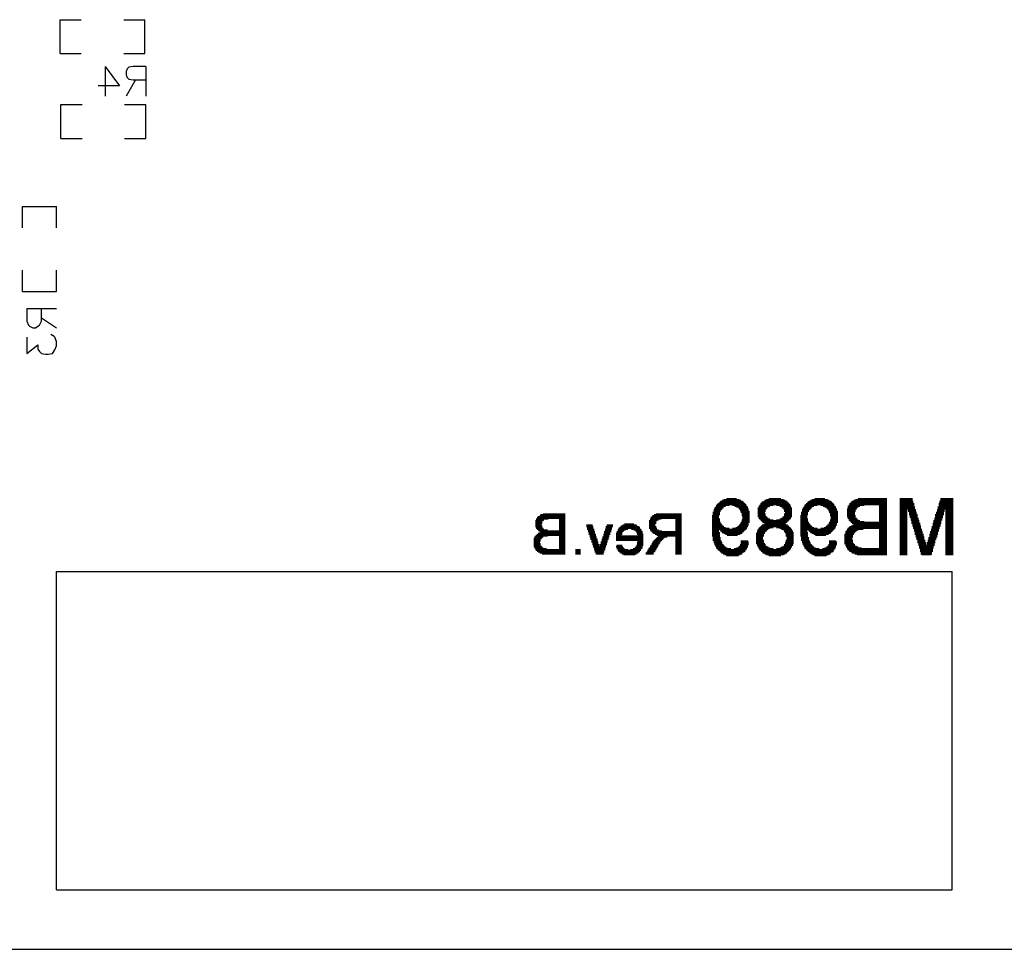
# Model space of a CAD drawing. Extents: x -0.19 to 4.02, y -2.05 to 0.15.
# Tile 2 of 4: x 1.7 to 2.86, y -2.05 to -0.95. Entities that reach past the tile are written whole.
import ezdxf

# ---------------------------------------------------------------- set-up
doc = ezdxf.new("R2010")
doc.units = 0
doc.layers.add('gbo', color=1, linetype='CONTINUOUS')
doc.layers.add('gm1', color=6, linetype='CONTINUOUS')

msp = doc.modelspace()

# ---------------------------------------------------------------- linework, layer by layer
at = {"layer": 'gbo', "color": 1}
for points in [[(1.749, -0.955), (1.774, -0.955)], [(1.749, -0.995), (1.749, -0.955)], [(1.824, -0.995), (1.849, -0.995), (1.849, -0.955)], [(1.824, -0.955), (1.849, -0.955)], [(1.749, -0.995), (1.774, -0.995)], [(1.802, -1.01), (1.819, -1.033), (1.794, -1.033)], [(1.802, -1.01), (1.802, -1.045)], [(1.85, -1.01), (1.835, -1.01), (1.83, -1.011), (1.828, -1.013), (1.827, -1.016), (1.827, -1.02), (1.828, -1.023), (1.83, -1.025), (1.835, -1.026), (1.85, -1.026)], [(1.85, -1.01), (1.85, -1.045)], [(1.838, -1.026), (1.827, -1.045)], [(1.75, -1.095), (1.75, -1.055), (1.775, -1.055)], [(1.825, -1.055), (1.85, -1.055)], [(1.85, -1.095), (1.85, -1.055)], [(1.75, -1.095), (1.775, -1.095)], [(1.825, -1.095), (1.85, -1.095)], [(1.705, -1.2), (1.705, -1.175), (1.745, -1.175)], [(1.745, -1.2), (1.745, -1.175)], [(1.705, -1.275), (1.705, -1.25)], [(1.745, -1.275), (1.745, -1.25)], [(1.705, -1.275), (1.745, -1.275)], [(1.71, -1.295), (1.745, -1.295)], [(1.71, -1.295), (1.71, -1.31), (1.712, -1.315), (1.713, -1.316), (1.717, -1.318), (1.72, -1.318), (1.723, -1.316), (1.725, -1.315), (1.727, -1.31), (1.727, -1.295)], [(1.727, -1.306), (1.745, -1.318)], [(1.71, -1.329), (1.71, -1.348), (1.723, -1.338), (1.723, -1.343), (1.725, -1.346), (1.727, -1.348), (1.732, -1.349), (1.735, -1.349), (1.74, -1.348), (1.743, -1.344), (1.745, -1.339), (1.745, -1.334), (1.743, -1.329), (1.742, -1.328), (1.738, -1.326)], [(2.534, -1.519), (2.546, -1.519)], [(2.584, -1.519), (2.598, -1.519)], [(2.638, -1.519), (2.65, -1.519)], [(2.689, -1.519), (2.723, -1.519)], [(2.738, -1.519), (2.753, -1.519)], [(2.786, -1.519), (2.801, -1.519)], [(2.52, -1.53), (2.53, -1.53)], [(2.521, -1.529), (2.531, -1.529)], [(2.522, -1.527), (2.537, -1.527)], [(2.522, -1.528), (2.533, -1.528)], [(2.523, -1.526), (2.557, -1.526)], [(2.524, -1.525), (2.556, -1.525)], [(2.525, -1.524), (2.555, -1.524)], [(2.526, -1.523), (2.554, -1.523)], [(2.527, -1.522), (2.553, -1.522)], [(2.529, -1.521), (2.551, -1.521)], [(2.531, -1.52), (2.549, -1.52)], [(2.541, -1.527), (2.557, -1.527)], [(2.544, -1.528), (2.558, -1.528)], [(2.546, -1.529), (2.559, -1.529)], [(2.548, -1.53), (2.559, -1.53)], [(2.571, -1.53), (2.582, -1.53)], [(2.572, -1.528), (2.585, -1.528)], [(2.572, -1.529), (2.583, -1.529)], [(2.573, -1.527), (2.589, -1.527)], [(2.574, -1.525), (2.608, -1.525)], [(2.574, -1.526), (2.609, -1.526)], [(2.575, -1.524), (2.607, -1.524)], [(2.576, -1.523), (2.606, -1.523)], [(2.578, -1.522), (2.605, -1.522)], [(2.579, -1.521), (2.603, -1.521)], [(2.581, -1.52), (2.601, -1.52)], [(2.593, -1.527), (2.609, -1.527)], [(2.597, -1.528), (2.61, -1.528)], [(2.599, -1.529), (2.61, -1.529)], [(2.6, -1.53), (2.611, -1.53)], [(2.624, -1.53), (2.634, -1.53)], [(2.625, -1.529), (2.635, -1.529)], [(2.626, -1.527), (2.641, -1.527)], [(2.626, -1.528), (2.637, -1.528)], [(2.627, -1.526), (2.661, -1.526)], [(2.628, -1.525), (2.66, -1.525)], [(2.629, -1.524), (2.659, -1.524)], [(2.63, -1.523), (2.658, -1.523)], [(2.631, -1.522), (2.657, -1.522)], [(2.633, -1.521), (2.655, -1.521)], [(2.635, -1.52), (2.653, -1.52)], [(2.645, -1.527), (2.661, -1.527)], [(2.648, -1.528), (2.662, -1.528)], [(2.65, -1.529), (2.663, -1.529)], [(2.652, -1.53), (2.663, -1.53)], [(2.677, -1.528), (2.691, -1.528)], [(2.677, -1.529), (2.689, -1.529)], [(2.677, -1.53), (2.688, -1.53)], [(2.678, -1.527), (2.696, -1.527)], [(2.679, -1.525), (2.723, -1.525)], [(2.679, -1.526), (2.723, -1.526)], [(2.68, -1.524), (2.723, -1.524)], [(2.681, -1.523), (2.723, -1.523)], [(2.682, -1.522), (2.723, -1.522)], [(2.684, -1.521), (2.723, -1.521)], [(2.686, -1.52), (2.723, -1.52)], [(2.714, -1.527), (2.723, -1.527)], [(2.714, -1.528), (2.723, -1.528)], [(2.714, -1.529), (2.723, -1.529)], [(2.714, -1.53), (2.723, -1.53)], [(2.738, -1.52), (2.753, -1.52)], [(2.738, -1.521), (2.753, -1.521)], [(2.738, -1.522), (2.754, -1.522)], [(2.738, -1.523), (2.754, -1.523)], [(2.738, -1.524), (2.754, -1.524)], [(2.738, -1.525), (2.755, -1.525)], [(2.738, -1.526), (2.755, -1.526)], [(2.738, -1.527), (2.755, -1.527)], [(2.738, -1.528), (2.755, -1.528)], [(2.738, -1.529), (2.756, -1.529)], [(2.738, -1.53), (2.756, -1.53)], [(2.783, -1.529), (2.801, -1.529)], [(2.783, -1.53), (2.801, -1.53)], [(2.784, -1.525), (2.801, -1.525)], [(2.784, -1.526), (2.801, -1.526)], [(2.784, -1.527), (2.801, -1.527)], [(2.784, -1.528), (2.801, -1.528)], [(2.785, -1.522), (2.801, -1.522)], [(2.785, -1.523), (2.801, -1.523)], [(2.785, -1.524), (2.801, -1.524)], [(2.786, -1.52), (2.801, -1.52)], [(2.786, -1.521), (2.801, -1.521)], [(2.311, -1.541), (2.344, -1.541)], [(2.311, -1.542), (2.344, -1.542)], [(2.312, -1.54), (2.344, -1.54)], [(2.314, -1.539), (2.344, -1.539)], [(2.315, -1.538), (2.344, -1.538)], [(2.318, -1.537), (2.344, -1.537)], [(2.445, -1.541), (2.481, -1.541)], [(2.445, -1.542), (2.481, -1.542)], [(2.446, -1.54), (2.481, -1.54)], [(2.447, -1.539), (2.481, -1.539)], [(2.449, -1.538), (2.481, -1.538)], [(2.451, -1.537), (2.481, -1.537)], [(2.517, -1.539), (2.525, -1.539)], [(2.517, -1.54), (2.525, -1.54)], [(2.517, -1.541), (2.525, -1.541)], [(2.517, -1.542), (2.525, -1.542)], [(2.518, -1.535), (2.526, -1.535)], [(2.518, -1.536), (2.526, -1.536)], [(2.518, -1.537), (2.526, -1.537)], [(2.518, -1.538), (2.526, -1.538)], [(2.519, -1.532), (2.528, -1.532)], [(2.519, -1.533), (2.527, -1.533)], [(2.519, -1.534), (2.527, -1.534)], [(2.52, -1.531), (2.529, -1.531)], [(2.549, -1.531), (2.56, -1.531)], [(2.55, -1.532), (2.56, -1.532)], [(2.55, -1.533), (2.56, -1.533)], [(2.551, -1.534), (2.561, -1.534)], [(2.551, -1.535), (2.561, -1.535)], [(2.552, -1.536), (2.561, -1.536)], [(2.552, -1.537), (2.561, -1.537)], [(2.552, -1.538), (2.561, -1.538)], [(2.552, -1.539), (2.561, -1.539)], [(2.553, -1.54), (2.561, -1.54)], [(2.553, -1.541), (2.561, -1.541)], [(2.553, -1.542), (2.561, -1.542)], [(2.571, -1.531), (2.581, -1.531)], [(2.571, -1.532), (2.58, -1.532)], [(2.571, -1.533), (2.58, -1.533)], [(2.571, -1.534), (2.58, -1.534)], [(2.571, -1.535), (2.579, -1.535)], [(2.571, -1.536), (2.579, -1.536)], [(2.571, -1.537), (2.58, -1.537)], [(2.571, -1.538), (2.58, -1.538)], [(2.571, -1.539), (2.58, -1.539)], [(2.571, -1.54), (2.581, -1.54)], [(2.572, -1.541), (2.582, -1.541)], [(2.572, -1.542), (2.583, -1.542)], [(2.599, -1.542), (2.61, -1.542)], [(2.6, -1.541), (2.61, -1.541)], [(2.601, -1.531), (2.611, -1.531)], [(2.601, -1.54), (2.611, -1.54)], [(2.602, -1.532), (2.611, -1.532)], [(2.602, -1.533), (2.611, -1.533)], [(2.602, -1.534), (2.611, -1.534)], [(2.602, -1.537), (2.611, -1.537)], [(2.602, -1.538), (2.611, -1.538)], [(2.602, -1.539), (2.611, -1.539)], [(2.603, -1.535), (2.611, -1.535)], [(2.603, -1.536), (2.611, -1.536)], [(2.621, -1.539), (2.629, -1.539)], [(2.621, -1.54), (2.629, -1.54)], [(2.621, -1.541), (2.629, -1.541)], [(2.621, -1.542), (2.629, -1.542)], [(2.622, -1.535), (2.63, -1.535)], [(2.622, -1.536), (2.63, -1.536)], [(2.622, -1.537), (2.63, -1.537)], [(2.622, -1.538), (2.63, -1.538)], [(2.623, -1.532), (2.632, -1.532)], [(2.623, -1.533), (2.631, -1.533)], [(2.623, -1.534), (2.631, -1.534)], [(2.624, -1.531), (2.633, -1.531)], [(2.653, -1.531), (2.664, -1.531)], [(2.654, -1.532), (2.664, -1.532)], [(2.654, -1.533), (2.664, -1.533)], [(2.655, -1.534), (2.665, -1.534)], [(2.655, -1.535), (2.665, -1.535)], [(2.656, -1.536), (2.665, -1.536)], [(2.656, -1.537), (2.665, -1.537)], [(2.656, -1.538), (2.665, -1.538)], [(2.656, -1.539), (2.665, -1.539)], [(2.657, -1.54), (2.665, -1.54)], [(2.657, -1.541), (2.665, -1.541)], [(2.657, -1.542), (2.665, -1.542)], [(2.676, -1.531), (2.687, -1.531)], [(2.676, -1.532), (2.686, -1.532)], [(2.676, -1.533), (2.686, -1.533)], [(2.676, -1.534), (2.686, -1.534)], [(2.676, -1.535), (2.685, -1.535)], [(2.676, -1.536), (2.685, -1.536)], [(2.676, -1.537), (2.685, -1.537)], [(2.676, -1.538), (2.685, -1.538)], [(2.676, -1.539), (2.686, -1.539)], [(2.676, -1.54), (2.686, -1.54)], [(2.677, -1.541), (2.686, -1.541)], [(2.677, -1.542), (2.687, -1.542)], [(2.714, -1.531), (2.723, -1.531)], [(2.714, -1.532), (2.723, -1.532)], [(2.714, -1.533), (2.723, -1.533)], [(2.714, -1.534), (2.723, -1.534)], [(2.714, -1.535), (2.723, -1.535)], [(2.714, -1.536), (2.723, -1.536)], [(2.714, -1.537), (2.723, -1.537)], [(2.714, -1.538), (2.723, -1.538)], [(2.714, -1.539), (2.723, -1.539)], [(2.714, -1.54), (2.723, -1.54)], [(2.714, -1.541), (2.723, -1.541)], [(2.714, -1.542), (2.723, -1.542)], [(2.738, -1.531), (2.756, -1.531)], [(2.738, -1.532), (2.747, -1.532)], [(2.738, -1.533), (2.747, -1.533)], [(2.738, -1.534), (2.747, -1.534)], [(2.738, -1.535), (2.747, -1.535)], [(2.738, -1.536), (2.747, -1.536)], [(2.738, -1.537), (2.747, -1.537)], [(2.738, -1.538), (2.747, -1.538)], [(2.738, -1.539), (2.747, -1.539)], [(2.738, -1.54), (2.747, -1.54)], [(2.738, -1.541), (2.747, -1.541)], [(2.738, -1.542), (2.747, -1.542)], [(2.748, -1.532), (2.757, -1.532)], [(2.748, -1.533), (2.757, -1.533)], [(2.748, -1.534), (2.757, -1.534)], [(2.749, -1.535), (2.758, -1.535)], [(2.749, -1.536), (2.758, -1.536)], [(2.749, -1.537), (2.758, -1.537)], [(2.749, -1.538), (2.759, -1.538)], [(2.75, -1.539), (2.759, -1.539)], [(2.75, -1.54), (2.759, -1.54)], [(2.75, -1.541), (2.759, -1.541)], [(2.751, -1.542), (2.76, -1.542)], [(2.779, -1.542), (2.788, -1.542)], [(2.78, -1.538), (2.79, -1.538)], [(2.78, -1.539), (2.789, -1.539)], [(2.78, -1.54), (2.789, -1.54)], [(2.78, -1.541), (2.789, -1.541)], [(2.781, -1.535), (2.79, -1.535)], [(2.781, -1.536), (2.79, -1.536)], [(2.781, -1.537), (2.79, -1.537)], [(2.782, -1.532), (2.791, -1.532)], [(2.782, -1.533), (2.791, -1.533)], [(2.782, -1.534), (2.791, -1.534)], [(2.783, -1.531), (2.801, -1.531)], [(2.792, -1.532), (2.801, -1.532)], [(2.792, -1.533), (2.801, -1.533)], [(2.792, -1.534), (2.801, -1.534)], [(2.792, -1.535), (2.801, -1.535)], [(2.792, -1.536), (2.801, -1.536)], [(2.792, -1.537), (2.801, -1.537)], [(2.792, -1.538), (2.801, -1.538)], [(2.792, -1.539), (2.801, -1.539)], [(2.792, -1.54), (2.801, -1.54)], [(2.792, -1.541), (2.801, -1.541)], [(2.792, -1.542), (2.801, -1.542)], [(2.309, -1.545), (2.318, -1.545)], [(2.309, -1.546), (2.317, -1.546)], [(2.309, -1.547), (2.317, -1.547)], [(2.309, -1.548), (2.317, -1.548)], [(2.309, -1.549), (2.316, -1.549)], [(2.309, -1.55), (2.316, -1.55)], [(2.309, -1.551), (2.317, -1.551)], [(2.309, -1.552), (2.317, -1.552)], [(2.31, -1.543), (2.324, -1.543)], [(2.31, -1.544), (2.319, -1.544)], [(2.31, -1.553), (2.317, -1.553)], [(2.31, -1.554), (2.318, -1.554)], [(2.337, -1.543), (2.344, -1.543)], [(2.337, -1.544), (2.344, -1.544)], [(2.337, -1.545), (2.344, -1.545)], [(2.337, -1.546), (2.344, -1.546)], [(2.337, -1.547), (2.344, -1.547)], [(2.337, -1.548), (2.344, -1.548)], [(2.337, -1.549), (2.344, -1.549)], [(2.337, -1.55), (2.344, -1.55)], [(2.337, -1.551), (2.344, -1.551)], [(2.337, -1.552), (2.344, -1.552)], [(2.337, -1.553), (2.344, -1.553)], [(2.337, -1.554), (2.344, -1.554)], [(2.369, -1.55), (2.376, -1.55)], [(2.369, -1.551), (2.376, -1.551)], [(2.369, -1.552), (2.377, -1.552)], [(2.37, -1.553), (2.377, -1.553)], [(2.37, -1.554), (2.377, -1.554)], [(2.392, -1.552), (2.4, -1.552)], [(2.392, -1.553), (2.399, -1.553)], [(2.392, -1.554), (2.399, -1.554)], [(2.393, -1.55), (2.4, -1.55)], [(2.393, -1.551), (2.4, -1.551)], [(2.407, -1.554), (2.432, -1.554)], [(2.408, -1.553), (2.432, -1.553)], [(2.409, -1.552), (2.431, -1.552)], [(2.41, -1.551), (2.429, -1.551)], [(2.412, -1.55), (2.428, -1.55)], [(2.414, -1.549), (2.425, -1.549)], [(2.443, -1.545), (2.452, -1.545)], [(2.443, -1.546), (2.451, -1.546)], [(2.443, -1.547), (2.451, -1.547)], [(2.443, -1.548), (2.451, -1.548)], [(2.443, -1.549), (2.45, -1.549)], [(2.443, -1.55), (2.45, -1.55)], [(2.443, -1.551), (2.45, -1.551)], [(2.443, -1.552), (2.451, -1.552)], [(2.443, -1.553), (2.451, -1.553)], [(2.443, -1.554), (2.452, -1.554)], [(2.444, -1.543), (2.457, -1.543)], [(2.444, -1.544), (2.454, -1.544)], [(2.474, -1.543), (2.481, -1.543)], [(2.474, -1.544), (2.481, -1.544)], [(2.474, -1.545), (2.481, -1.545)], [(2.474, -1.546), (2.481, -1.546)], [(2.474, -1.547), (2.481, -1.547)], [(2.474, -1.548), (2.481, -1.548)], [(2.474, -1.549), (2.481, -1.549)], [(2.474, -1.55), (2.481, -1.55)], [(2.474, -1.551), (2.481, -1.551)], [(2.474, -1.552), (2.481, -1.552)], [(2.474, -1.553), (2.481, -1.553)], [(2.474, -1.554), (2.481, -1.554)], [(2.517, -1.543), (2.526, -1.543)], [(2.517, -1.544), (2.526, -1.544)], [(2.517, -1.545), (2.526, -1.545)], [(2.517, -1.546), (2.526, -1.546)], [(2.517, -1.547), (2.527, -1.547)], [(2.517, -1.548), (2.527, -1.548)], [(2.517, -1.549), (2.528, -1.549)], [(2.517, -1.55), (2.529, -1.55)], [(2.517, -1.551), (2.53, -1.551)], [(2.517, -1.552), (2.531, -1.552)], [(2.517, -1.553), (2.533, -1.553)], [(2.517, -1.554), (2.537, -1.554)], [(2.541, -1.554), (2.558, -1.554)], [(2.545, -1.553), (2.558, -1.553)], [(2.547, -1.552), (2.559, -1.552)], [(2.548, -1.551), (2.559, -1.551)], [(2.549, -1.55), (2.56, -1.55)], [(2.55, -1.549), (2.56, -1.549)], [(2.551, -1.547), (2.561, -1.547)], [(2.551, -1.548), (2.56, -1.548)], [(2.552, -1.544), (2.561, -1.544)], [(2.552, -1.545), (2.561, -1.545)], [(2.552, -1.546), (2.561, -1.546)], [(2.553, -1.543), (2.561, -1.543)], [(2.572, -1.554), (2.585, -1.554)], [(2.573, -1.543), (2.585, -1.543)], [(2.573, -1.553), (2.589, -1.553)], [(2.574, -1.544), (2.589, -1.544)], [(2.574, -1.552), (2.608, -1.552)], [(2.575, -1.545), (2.607, -1.545)], [(2.575, -1.551), (2.607, -1.551)], [(2.576, -1.546), (2.606, -1.546)], [(2.576, -1.55), (2.606, -1.55)], [(2.577, -1.547), (2.605, -1.547)], [(2.578, -1.549), (2.604, -1.549)], [(2.579, -1.548), (2.603, -1.548)], [(2.593, -1.544), (2.608, -1.544)], [(2.593, -1.553), (2.609, -1.553)], [(2.597, -1.543), (2.609, -1.543)], [(2.597, -1.554), (2.61, -1.554)], [(2.621, -1.543), (2.63, -1.543)], [(2.621, -1.544), (2.63, -1.544)], [(2.621, -1.545), (2.63, -1.545)], [(2.621, -1.546), (2.63, -1.546)], [(2.621, -1.547), (2.631, -1.547)], [(2.621, -1.548), (2.631, -1.548)], [(2.621, -1.549), (2.632, -1.549)], [(2.621, -1.55), (2.633, -1.55)], [(2.621, -1.551), (2.634, -1.551)], [(2.621, -1.552), (2.635, -1.552)], [(2.621, -1.553), (2.637, -1.553)], [(2.621, -1.554), (2.641, -1.554)], [(2.645, -1.554), (2.662, -1.554)], [(2.649, -1.553), (2.662, -1.553)], [(2.651, -1.552), (2.663, -1.552)], [(2.652, -1.551), (2.663, -1.551)], [(2.653, -1.55), (2.664, -1.55)], [(2.654, -1.549), (2.664, -1.549)], [(2.655, -1.547), (2.665, -1.547)], [(2.655, -1.548), (2.664, -1.548)], [(2.656, -1.544), (2.665, -1.544)], [(2.656, -1.545), (2.665, -1.545)], [(2.656, -1.546), (2.665, -1.546)], [(2.657, -1.543), (2.665, -1.543)], [(2.677, -1.554), (2.723, -1.554)], [(2.678, -1.543), (2.688, -1.543)], [(2.678, -1.544), (2.689, -1.544)], [(2.678, -1.553), (2.723, -1.553)], [(2.679, -1.545), (2.691, -1.545)], [(2.679, -1.552), (2.723, -1.552)], [(2.68, -1.546), (2.696, -1.546)], [(2.681, -1.547), (2.723, -1.547)], [(2.681, -1.551), (2.723, -1.551)], [(2.682, -1.548), (2.723, -1.548)], [(2.683, -1.55), (2.723, -1.55)], [(2.684, -1.549), (2.723, -1.549)], [(2.714, -1.543), (2.723, -1.543)], [(2.714, -1.544), (2.723, -1.544)], [(2.714, -1.545), (2.723, -1.545)], [(2.714, -1.546), (2.723, -1.546)], [(2.738, -1.543), (2.747, -1.543)], [(2.738, -1.544), (2.747, -1.544)], [(2.738, -1.545), (2.747, -1.545)], [(2.738, -1.546), (2.747, -1.546)], [(2.738, -1.547), (2.747, -1.547)], [(2.738, -1.548), (2.747, -1.548)], [(2.738, -1.549), (2.747, -1.549)], [(2.738, -1.55), (2.747, -1.55)], [(2.738, -1.551), (2.747, -1.551)], [(2.738, -1.552), (2.747, -1.552)], [(2.738, -1.553), (2.747, -1.553)], [(2.738, -1.554), (2.747, -1.554)], [(2.751, -1.543), (2.76, -1.543)], [(2.751, -1.544), (2.76, -1.544)], [(2.752, -1.545), (2.761, -1.545)], [(2.752, -1.546), (2.761, -1.546)], [(2.752, -1.547), (2.761, -1.547)], [(2.752, -1.548), (2.762, -1.548)], [(2.753, -1.549), (2.762, -1.549)], [(2.753, -1.55), (2.762, -1.55)], [(2.753, -1.551), (2.763, -1.551)], [(2.754, -1.552), (2.763, -1.552)], [(2.754, -1.553), (2.763, -1.553)], [(2.754, -1.554), (2.763, -1.554)], [(2.776, -1.552), (2.785, -1.552)], [(2.776, -1.553), (2.785, -1.553)], [(2.776, -1.554), (2.785, -1.554)], [(2.777, -1.548), (2.787, -1.548)], [(2.777, -1.549), (2.786, -1.549)], [(2.777, -1.55), (2.786, -1.55)], [(2.777, -1.551), (2.786, -1.551)], [(2.778, -1.545), (2.787, -1.545)], [(2.778, -1.546), (2.787, -1.546)], [(2.778, -1.547), (2.787, -1.547)], [(2.779, -1.543), (2.788, -1.543)], [(2.779, -1.544), (2.788, -1.544)], [(2.792, -1.543), (2.801, -1.543)], [(2.792, -1.544), (2.801, -1.544)], [(2.792, -1.545), (2.801, -1.545)], [(2.792, -1.546), (2.801, -1.546)], [(2.792, -1.547), (2.801, -1.547)], [(2.792, -1.548), (2.801, -1.548)], [(2.792, -1.549), (2.801, -1.549)], [(2.792, -1.55), (2.801, -1.55)], [(2.792, -1.551), (2.801, -1.551)], [(2.792, -1.552), (2.801, -1.552)], [(2.792, -1.553), (2.801, -1.553)], [(2.792, -1.554), (2.801, -1.554)], [(2.308, -1.564), (2.318, -1.564)], [(2.308, -1.565), (2.317, -1.565)], [(2.309, -1.563), (2.323, -1.563)], [(2.31, -1.562), (2.344, -1.562)], [(2.311, -1.555), (2.319, -1.555)], [(2.311, -1.561), (2.344, -1.561)], [(2.312, -1.556), (2.323, -1.556)], [(2.312, -1.56), (2.344, -1.56)], [(2.313, -1.557), (2.344, -1.557)], [(2.314, -1.559), (2.344, -1.559)], [(2.315, -1.558), (2.344, -1.558)], [(2.337, -1.555), (2.344, -1.555)], [(2.337, -1.556), (2.344, -1.556)], [(2.337, -1.563), (2.344, -1.563)], [(2.337, -1.564), (2.344, -1.564)], [(2.337, -1.565), (2.344, -1.565)], [(2.37, -1.555), (2.378, -1.555)], [(2.371, -1.556), (2.378, -1.556)], [(2.371, -1.557), (2.378, -1.557)], [(2.371, -1.558), (2.379, -1.558)], [(2.372, -1.559), (2.379, -1.559)], [(2.372, -1.56), (2.379, -1.56)], [(2.372, -1.561), (2.38, -1.561)], [(2.373, -1.562), (2.38, -1.562)], [(2.373, -1.563), (2.38, -1.563)], [(2.373, -1.564), (2.381, -1.564)], [(2.374, -1.565), (2.381, -1.565)], [(2.388, -1.564), (2.396, -1.564)], [(2.388, -1.565), (2.395, -1.565)], [(2.389, -1.561), (2.397, -1.561)], [(2.389, -1.562), (2.396, -1.562)], [(2.389, -1.563), (2.396, -1.563)], [(2.39, -1.558), (2.398, -1.558)], [(2.39, -1.559), (2.397, -1.559)], [(2.39, -1.56), (2.397, -1.56)], [(2.391, -1.555), (2.399, -1.555)], [(2.391, -1.556), (2.398, -1.556)], [(2.391, -1.557), (2.398, -1.557)], [(2.404, -1.56), (2.411, -1.56)], [(2.404, -1.561), (2.411, -1.561)], [(2.404, -1.562), (2.41, -1.562)], [(2.404, -1.563), (2.436, -1.563)], [(2.404, -1.564), (2.436, -1.564)], [(2.404, -1.565), (2.436, -1.565)], [(2.405, -1.558), (2.412, -1.558)], [(2.405, -1.559), (2.411, -1.559)], [(2.406, -1.556), (2.415, -1.556)], [(2.406, -1.557), (2.413, -1.557)], [(2.407, -1.555), (2.418, -1.555)], [(2.422, -1.555), (2.433, -1.555)], [(2.425, -1.556), (2.434, -1.556)], [(2.427, -1.557), (2.434, -1.557)], [(2.428, -1.558), (2.435, -1.558)], [(2.428, -1.559), (2.435, -1.559)], [(2.429, -1.56), (2.435, -1.56)], [(2.429, -1.561), (2.436, -1.561)], [(2.43, -1.562), (2.436, -1.562)], [(2.444, -1.555), (2.452, -1.555)], [(2.444, -1.556), (2.454, -1.556)], [(2.445, -1.557), (2.458, -1.557)], [(2.446, -1.558), (2.481, -1.558)], [(2.447, -1.559), (2.481, -1.559)], [(2.448, -1.56), (2.481, -1.56)], [(2.45, -1.561), (2.481, -1.561)], [(2.452, -1.562), (2.481, -1.562)], [(2.452, -1.565), (2.461, -1.565)], [(2.453, -1.564), (2.464, -1.564)], [(2.454, -1.563), (2.481, -1.563)], [(2.474, -1.555), (2.481, -1.555)], [(2.474, -1.556), (2.481, -1.556)], [(2.474, -1.557), (2.481, -1.557)], [(2.474, -1.564), (2.481, -1.564)], [(2.474, -1.565), (2.481, -1.565)], [(2.517, -1.555), (2.557, -1.555)], [(2.517, -1.556), (2.525, -1.556)], [(2.517, -1.557), (2.525, -1.557)], [(2.517, -1.558), (2.525, -1.558)], [(2.517, -1.559), (2.526, -1.559)], [(2.517, -1.56), (2.526, -1.56)], [(2.517, -1.561), (2.526, -1.561)], [(2.517, -1.562), (2.526, -1.562)], [(2.517, -1.563), (2.526, -1.563)], [(2.518, -1.564), (2.526, -1.564)], [(2.518, -1.565), (2.527, -1.565)], [(2.526, -1.556), (2.556, -1.556)], [(2.527, -1.557), (2.555, -1.557)], [(2.528, -1.558), (2.554, -1.558)], [(2.529, -1.559), (2.553, -1.559)], [(2.531, -1.56), (2.552, -1.56)], [(2.533, -1.561), (2.55, -1.561)], [(2.535, -1.562), (2.547, -1.562)], [(2.569, -1.56), (2.579, -1.56)], [(2.569, -1.561), (2.578, -1.561)], [(2.569, -1.562), (2.578, -1.562)], [(2.569, -1.563), (2.578, -1.563)], [(2.569, -1.564), (2.577, -1.564)], [(2.569, -1.565), (2.577, -1.565)], [(2.57, -1.557), (2.581, -1.557)], [(2.57, -1.558), (2.58, -1.558)], [(2.57, -1.559), (2.579, -1.559)], [(2.571, -1.555), (2.583, -1.555)], [(2.571, -1.556), (2.582, -1.556)], [(2.599, -1.555), (2.611, -1.555)], [(2.601, -1.556), (2.611, -1.556)], [(2.602, -1.557), (2.612, -1.557)], [(2.602, -1.558), (2.612, -1.558)], [(2.603, -1.559), (2.613, -1.559)], [(2.604, -1.56), (2.613, -1.56)], [(2.604, -1.561), (2.613, -1.561)], [(2.604, -1.562), (2.613, -1.562)], [(2.604, -1.563), (2.613, -1.563)], [(2.605, -1.564), (2.613, -1.564)], [(2.605, -1.565), (2.613, -1.565)], [(2.621, -1.555), (2.661, -1.555)], [(2.621, -1.556), (2.629, -1.556)], [(2.621, -1.557), (2.629, -1.557)], [(2.621, -1.558), (2.629, -1.558)], [(2.621, -1.559), (2.63, -1.559)], [(2.621, -1.56), (2.63, -1.56)], [(2.621, -1.561), (2.63, -1.561)], [(2.621, -1.562), (2.63, -1.562)], [(2.621, -1.563), (2.63, -1.563)], [(2.622, -1.564), (2.63, -1.564)], [(2.622, -1.565), (2.631, -1.565)], [(2.63, -1.556), (2.66, -1.556)], [(2.631, -1.557), (2.659, -1.557)], [(2.632, -1.558), (2.658, -1.558)], [(2.633, -1.559), (2.657, -1.559)], [(2.635, -1.56), (2.656, -1.56)], [(2.637, -1.561), (2.654, -1.561)], [(2.639, -1.562), (2.651, -1.562)], [(2.673, -1.561), (2.684, -1.561)], [(2.673, -1.562), (2.683, -1.562)], [(2.673, -1.563), (2.683, -1.563)], [(2.673, -1.564), (2.683, -1.564)], [(2.673, -1.565), (2.682, -1.565)], [(2.674, -1.558), (2.686, -1.558)], [(2.674, -1.559), (2.685, -1.559)], [(2.674, -1.56), (2.684, -1.56)], [(2.675, -1.557), (2.687, -1.557)], [(2.676, -1.555), (2.695, -1.555)], [(2.676, -1.556), (2.689, -1.556)], [(2.714, -1.555), (2.723, -1.555)], [(2.714, -1.556), (2.723, -1.556)], [(2.714, -1.557), (2.723, -1.557)], [(2.714, -1.558), (2.723, -1.558)], [(2.714, -1.559), (2.723, -1.559)], [(2.714, -1.56), (2.723, -1.56)], [(2.714, -1.561), (2.723, -1.561)], [(2.714, -1.562), (2.723, -1.562)], [(2.714, -1.563), (2.723, -1.563)], [(2.714, -1.564), (2.723, -1.564)], [(2.714, -1.565), (2.723, -1.565)], [(2.738, -1.555), (2.747, -1.555)], [(2.738, -1.556), (2.747, -1.556)], [(2.738, -1.557), (2.747, -1.557)], [(2.738, -1.558), (2.747, -1.558)], [(2.738, -1.559), (2.747, -1.559)], [(2.738, -1.56), (2.747, -1.56)], [(2.738, -1.561), (2.747, -1.561)], [(2.738, -1.562), (2.747, -1.562)], [(2.738, -1.563), (2.747, -1.563)], [(2.738, -1.564), (2.747, -1.564)], [(2.738, -1.565), (2.747, -1.565)], [(2.755, -1.555), (2.764, -1.555)], [(2.755, -1.556), (2.764, -1.556)], [(2.755, -1.557), (2.764, -1.557)], [(2.756, -1.558), (2.765, -1.558)], [(2.756, -1.559), (2.765, -1.559)], [(2.756, -1.56), (2.765, -1.56)], [(2.756, -1.561), (2.766, -1.561)], [(2.757, -1.562), (2.766, -1.562)], [(2.757, -1.563), (2.766, -1.563)], [(2.757, -1.564), (2.767, -1.564)], [(2.758, -1.565), (2.767, -1.565)], [(2.772, -1.565), (2.781, -1.565)], [(2.773, -1.561), (2.783, -1.561)], [(2.773, -1.562), (2.782, -1.562)], [(2.773, -1.563), (2.782, -1.563)], [(2.773, -1.564), (2.782, -1.564)], [(2.774, -1.558), (2.783, -1.558)], [(2.774, -1.559), (2.783, -1.559)], [(2.774, -1.56), (2.783, -1.56)], [(2.775, -1.555), (2.784, -1.555)], [(2.775, -1.556), (2.784, -1.556)], [(2.775, -1.557), (2.784, -1.557)], [(2.792, -1.555), (2.801, -1.555)], [(2.792, -1.556), (2.801, -1.556)], [(2.792, -1.557), (2.801, -1.557)], [(2.792, -1.558), (2.801, -1.558)], [(2.792, -1.559), (2.801, -1.559)], [(2.792, -1.56), (2.801, -1.56)], [(2.792, -1.561), (2.801, -1.561)], [(2.792, -1.562), (2.801, -1.562)], [(2.792, -1.563), (2.801, -1.563)], [(2.792, -1.564), (2.801, -1.564)], [(2.792, -1.565), (2.801, -1.565)], [(2.307, -1.566), (2.316, -1.566)], [(2.307, -1.567), (2.315, -1.567)], [(2.307, -1.568), (2.315, -1.568)], [(2.307, -1.569), (2.315, -1.569)], [(2.307, -1.57), (2.314, -1.57)], [(2.307, -1.571), (2.314, -1.571)], [(2.307, -1.572), (2.315, -1.572)], [(2.307, -1.573), (2.315, -1.573)], [(2.307, -1.574), (2.315, -1.574)], [(2.307, -1.575), (2.316, -1.575)], [(2.308, -1.576), (2.317, -1.576)], [(2.308, -1.577), (2.318, -1.577)], [(2.337, -1.566), (2.344, -1.566)], [(2.337, -1.567), (2.344, -1.567)], [(2.337, -1.568), (2.344, -1.568)], [(2.337, -1.569), (2.344, -1.569)], [(2.337, -1.57), (2.344, -1.57)], [(2.337, -1.571), (2.344, -1.571)], [(2.337, -1.572), (2.344, -1.572)], [(2.337, -1.573), (2.344, -1.573)], [(2.337, -1.574), (2.344, -1.574)], [(2.337, -1.575), (2.344, -1.575)], [(2.337, -1.576), (2.344, -1.576)], [(2.337, -1.577), (2.344, -1.577)], [(2.374, -1.566), (2.381, -1.566)], [(2.374, -1.567), (2.382, -1.567)], [(2.375, -1.568), (2.382, -1.568)], [(2.375, -1.569), (2.382, -1.569)], [(2.375, -1.57), (2.383, -1.57)], [(2.376, -1.571), (2.383, -1.571)], [(2.376, -1.572), (2.383, -1.572)], [(2.376, -1.573), (2.384, -1.573)], [(2.377, -1.574), (2.384, -1.574)], [(2.377, -1.575), (2.384, -1.575)], [(2.377, -1.576), (2.392, -1.576)], [(2.378, -1.577), (2.391, -1.577)], [(2.385, -1.573), (2.393, -1.573)], [(2.385, -1.574), (2.392, -1.574)], [(2.385, -1.575), (2.392, -1.575)], [(2.386, -1.57), (2.394, -1.57)], [(2.386, -1.571), (2.393, -1.571)], [(2.386, -1.572), (2.393, -1.572)], [(2.387, -1.567), (2.395, -1.567)], [(2.387, -1.568), (2.394, -1.568)], [(2.387, -1.569), (2.394, -1.569)], [(2.388, -1.566), (2.395, -1.566)], [(2.404, -1.566), (2.436, -1.566)], [(2.404, -1.567), (2.436, -1.567)], [(2.404, -1.568), (2.436, -1.568)], [(2.404, -1.575), (2.411, -1.575)], [(2.404, -1.576), (2.412, -1.576)], [(2.405, -1.574), (2.411, -1.574)], [(2.405, -1.577), (2.413, -1.577)], [(2.426, -1.577), (2.435, -1.577)], [(2.427, -1.576), (2.435, -1.576)], [(2.428, -1.574), (2.436, -1.574)], [(2.428, -1.575), (2.435, -1.575)], [(2.429, -1.57), (2.436, -1.57)], [(2.429, -1.571), (2.436, -1.571)], [(2.429, -1.572), (2.436, -1.572)], [(2.429, -1.573), (2.436, -1.573)], [(2.43, -1.569), (2.436, -1.569)], [(2.443, -1.577), (2.452, -1.577)], [(2.444, -1.575), (2.453, -1.575)], [(2.444, -1.576), (2.453, -1.576)], [(2.445, -1.574), (2.454, -1.574)], [(2.446, -1.572), (2.455, -1.572)], [(2.446, -1.573), (2.454, -1.573)], [(2.447, -1.57), (2.456, -1.57)], [(2.447, -1.571), (2.456, -1.571)], [(2.448, -1.569), (2.457, -1.569)], [(2.449, -1.568), (2.458, -1.568)], [(2.45, -1.567), (2.459, -1.567)], [(2.451, -1.566), (2.46, -1.566)], [(2.474, -1.566), (2.481, -1.566)], [(2.474, -1.567), (2.481, -1.567)], [(2.474, -1.568), (2.481, -1.568)], [(2.474, -1.569), (2.481, -1.569)], [(2.474, -1.57), (2.481, -1.57)], [(2.474, -1.571), (2.481, -1.571)], [(2.474, -1.572), (2.481, -1.572)], [(2.474, -1.573), (2.481, -1.573)], [(2.474, -1.574), (2.481, -1.574)], [(2.474, -1.575), (2.481, -1.575)], [(2.474, -1.576), (2.481, -1.576)], [(2.474, -1.577), (2.481, -1.577)], [(2.518, -1.566), (2.527, -1.566)], [(2.518, -1.567), (2.527, -1.567)], [(2.518, -1.568), (2.527, -1.568)], [(2.519, -1.569), (2.528, -1.569)], [(2.519, -1.57), (2.528, -1.57)], [(2.519, -1.571), (2.529, -1.571)], [(2.52, -1.572), (2.529, -1.572)], [(2.52, -1.573), (2.53, -1.573)], [(2.521, -1.574), (2.531, -1.574)], [(2.521, -1.575), (2.532, -1.575)], [(2.522, -1.576), (2.533, -1.576)], [(2.522, -1.577), (2.535, -1.577)], [(2.546, -1.577), (2.558, -1.577)], [(2.548, -1.576), (2.559, -1.576)], [(2.549, -1.575), (2.559, -1.575)], [(2.55, -1.573), (2.56, -1.573)], [(2.55, -1.574), (2.559, -1.574)], [(2.551, -1.569), (2.559, -1.569)], [(2.551, -1.57), (2.56, -1.57)], [(2.551, -1.571), (2.56, -1.571)], [(2.551, -1.572), (2.56, -1.572)], [(2.569, -1.566), (2.577, -1.566)], [(2.569, -1.567), (2.577, -1.567)], [(2.569, -1.568), (2.578, -1.568)], [(2.569, -1.569), (2.578, -1.569)], [(2.569, -1.57), (2.578, -1.57)], [(2.569, -1.571), (2.578, -1.571)], [(2.569, -1.572), (2.579, -1.572)], [(2.57, -1.573), (2.58, -1.573)], [(2.57, -1.574), (2.58, -1.574)], [(2.571, -1.575), (2.581, -1.575)], [(2.571, -1.576), (2.583, -1.576)], [(2.572, -1.577), (2.585, -1.577)], [(2.597, -1.577), (2.61, -1.577)], [(2.599, -1.576), (2.611, -1.576)], [(2.601, -1.575), (2.611, -1.575)], [(2.602, -1.573), (2.612, -1.573)], [(2.602, -1.574), (2.612, -1.574)], [(2.603, -1.571), (2.613, -1.571)], [(2.603, -1.572), (2.613, -1.572)], [(2.604, -1.568), (2.613, -1.568)], [(2.604, -1.569), (2.613, -1.569)], [(2.604, -1.57), (2.613, -1.57)], [(2.605, -1.566), (2.613, -1.566)], [(2.605, -1.567), (2.613, -1.567)], [(2.622, -1.566), (2.631, -1.566)], [(2.622, -1.567), (2.631, -1.567)], [(2.622, -1.568), (2.631, -1.568)], [(2.623, -1.569), (2.632, -1.569)], [(2.623, -1.57), (2.632, -1.57)], [(2.623, -1.571), (2.633, -1.571)], [(2.624, -1.572), (2.633, -1.572)], [(2.624, -1.573), (2.634, -1.573)], [(2.625, -1.574), (2.635, -1.574)], [(2.625, -1.575), (2.636, -1.575)], [(2.626, -1.576), (2.637, -1.576)], [(2.626, -1.577), (2.639, -1.577)], [(2.65, -1.577), (2.662, -1.577)], [(2.652, -1.576), (2.663, -1.576)], [(2.653, -1.575), (2.663, -1.575)], [(2.654, -1.573), (2.664, -1.573)], [(2.654, -1.574), (2.663, -1.574)], [(2.655, -1.569), (2.663, -1.569)], [(2.655, -1.57), (2.664, -1.57)], [(2.655, -1.571), (2.664, -1.571)], [(2.655, -1.572), (2.664, -1.572)], [(2.673, -1.566), (2.682, -1.566)], [(2.673, -1.567), (2.682, -1.567)], [(2.673, -1.568), (2.683, -1.568)], [(2.673, -1.569), (2.683, -1.569)], [(2.673, -1.57), (2.683, -1.57)], [(2.673, -1.571), (2.683, -1.571)], [(2.673, -1.572), (2.684, -1.572)], [(2.674, -1.573), (2.685, -1.573)], [(2.674, -1.574), (2.685, -1.574)], [(2.675, -1.575), (2.687, -1.575)], [(2.675, -1.576), (2.689, -1.576)], [(2.676, -1.577), (2.693, -1.577)], [(2.714, -1.566), (2.723, -1.566)], [(2.714, -1.567), (2.723, -1.567)], [(2.714, -1.568), (2.723, -1.568)], [(2.714, -1.569), (2.723, -1.569)], [(2.714, -1.57), (2.723, -1.57)], [(2.714, -1.571), (2.723, -1.571)], [(2.714, -1.572), (2.723, -1.572)], [(2.714, -1.573), (2.723, -1.573)], [(2.714, -1.574), (2.723, -1.574)], [(2.714, -1.575), (2.723, -1.575)], [(2.714, -1.576), (2.723, -1.576)], [(2.714, -1.577), (2.723, -1.577)], [(2.738, -1.566), (2.747, -1.566)], [(2.738, -1.567), (2.747, -1.567)], [(2.738, -1.568), (2.747, -1.568)], [(2.738, -1.569), (2.747, -1.569)], [(2.738, -1.57), (2.747, -1.57)], [(2.738, -1.571), (2.747, -1.571)], [(2.738, -1.572), (2.747, -1.572)], [(2.738, -1.573), (2.747, -1.573)], [(2.738, -1.574), (2.747, -1.574)], [(2.738, -1.575), (2.747, -1.575)], [(2.738, -1.576), (2.747, -1.576)], [(2.738, -1.577), (2.747, -1.577)], [(2.758, -1.566), (2.767, -1.566)], [(2.758, -1.567), (2.767, -1.567)], [(2.759, -1.568), (2.768, -1.568)], [(2.759, -1.569), (2.768, -1.569)], [(2.759, -1.57), (2.768, -1.57)], [(2.759, -1.571), (2.769, -1.571)], [(2.76, -1.572), (2.769, -1.572)], [(2.76, -1.573), (2.769, -1.573)], [(2.76, -1.574), (2.779, -1.574)], [(2.761, -1.575), (2.778, -1.575)], [(2.761, -1.576), (2.778, -1.576)], [(2.761, -1.577), (2.778, -1.577)], [(2.77, -1.571), (2.78, -1.571)], [(2.77, -1.572), (2.779, -1.572)], [(2.77, -1.573), (2.779, -1.573)], [(2.771, -1.568), (2.78, -1.568)], [(2.771, -1.569), (2.78, -1.569)], [(2.771, -1.57), (2.78, -1.57)], [(2.772, -1.566), (2.781, -1.566)], [(2.772, -1.567), (2.781, -1.567)], [(2.792, -1.566), (2.801, -1.566)], [(2.792, -1.567), (2.801, -1.567)], [(2.792, -1.568), (2.801, -1.568)], [(2.792, -1.569), (2.801, -1.569)], [(2.792, -1.57), (2.801, -1.57)], [(2.792, -1.571), (2.801, -1.571)], [(2.792, -1.572), (2.801, -1.572)], [(2.792, -1.573), (2.801, -1.573)], [(2.792, -1.574), (2.801, -1.574)], [(2.792, -1.575), (2.801, -1.575)], [(2.792, -1.576), (2.801, -1.576)], [(2.792, -1.577), (2.801, -1.577)], [(2.309, -1.578), (2.322, -1.578)], [(2.309, -1.579), (2.344, -1.579)], [(2.31, -1.58), (2.344, -1.58)], [(2.311, -1.581), (2.344, -1.581)], [(2.312, -1.582), (2.344, -1.582)], [(2.314, -1.583), (2.344, -1.583)], [(2.317, -1.584), (2.344, -1.584)], [(2.337, -1.578), (2.344, -1.578)], [(2.356, -1.579), (2.362, -1.579)], [(2.356, -1.58), (2.362, -1.58)], [(2.356, -1.581), (2.362, -1.581)], [(2.356, -1.582), (2.362, -1.582)], [(2.356, -1.583), (2.362, -1.583)], [(2.356, -1.584), (2.362, -1.584)], [(2.378, -1.578), (2.391, -1.578)], [(2.378, -1.579), (2.391, -1.579)], [(2.379, -1.58), (2.39, -1.58)], [(2.379, -1.581), (2.39, -1.581)], [(2.379, -1.582), (2.39, -1.582)], [(2.38, -1.583), (2.389, -1.583)], [(2.38, -1.584), (2.389, -1.584)], [(2.405, -1.578), (2.414, -1.578)], [(2.406, -1.579), (2.418, -1.579)], [(2.406, -1.58), (2.433, -1.58)], [(2.407, -1.581), (2.432, -1.581)], [(2.408, -1.582), (2.431, -1.582)], [(2.409, -1.583), (2.43, -1.583)], [(2.411, -1.584), (2.428, -1.584)], [(2.413, -1.585), (2.426, -1.585)], [(2.421, -1.579), (2.433, -1.579)], [(2.424, -1.578), (2.434, -1.578)], [(2.439, -1.583), (2.448, -1.583)], [(2.439, -1.584), (2.448, -1.584)], [(2.44, -1.582), (2.449, -1.582)], [(2.441, -1.58), (2.45, -1.58)], [(2.441, -1.581), (2.45, -1.581)], [(2.442, -1.578), (2.451, -1.578)], [(2.442, -1.579), (2.451, -1.579)], [(2.474, -1.578), (2.481, -1.578)], [(2.474, -1.579), (2.481, -1.579)], [(2.474, -1.58), (2.481, -1.58)], [(2.474, -1.581), (2.481, -1.581)], [(2.474, -1.582), (2.481, -1.582)], [(2.474, -1.583), (2.481, -1.583)], [(2.474, -1.584), (2.481, -1.584)], [(2.523, -1.578), (2.539, -1.578)], [(2.524, -1.579), (2.557, -1.579)], [(2.525, -1.58), (2.556, -1.58)], [(2.526, -1.581), (2.556, -1.581)], [(2.527, -1.582), (2.555, -1.582)], [(2.528, -1.583), (2.553, -1.583)], [(2.53, -1.584), (2.552, -1.584)], [(2.532, -1.585), (2.55, -1.585)], [(2.534, -1.586), (2.548, -1.586)], [(2.543, -1.578), (2.558, -1.578)], [(2.572, -1.578), (2.589, -1.578)], [(2.573, -1.579), (2.609, -1.579)], [(2.574, -1.58), (2.608, -1.58)], [(2.575, -1.581), (2.607, -1.581)], [(2.576, -1.582), (2.606, -1.582)], [(2.577, -1.583), (2.605, -1.583)], [(2.579, -1.584), (2.603, -1.584)], [(2.581, -1.585), (2.601, -1.585)], [(2.584, -1.586), (2.598, -1.586)], [(2.593, -1.578), (2.61, -1.578)], [(2.627, -1.578), (2.643, -1.578)], [(2.628, -1.579), (2.661, -1.579)], [(2.629, -1.58), (2.66, -1.58)], [(2.63, -1.581), (2.66, -1.581)], [(2.631, -1.582), (2.659, -1.582)], [(2.632, -1.583), (2.657, -1.583)], [(2.634, -1.584), (2.656, -1.584)], [(2.636, -1.585), (2.654, -1.585)], [(2.638, -1.586), (2.652, -1.586)], [(2.647, -1.578), (2.662, -1.578)], [(2.676, -1.578), (2.723, -1.578)], [(2.677, -1.579), (2.723, -1.579)], [(2.678, -1.58), (2.723, -1.58)], [(2.679, -1.581), (2.723, -1.581)], [(2.681, -1.582), (2.723, -1.582)], [(2.682, -1.583), (2.723, -1.583)], [(2.685, -1.584), (2.723, -1.584)], [(2.688, -1.585), (2.723, -1.585)], [(2.738, -1.578), (2.747, -1.578)], [(2.738, -1.579), (2.747, -1.579)], [(2.738, -1.58), (2.747, -1.58)], [(2.738, -1.581), (2.747, -1.581)], [(2.738, -1.582), (2.747, -1.582)], [(2.738, -1.583), (2.747, -1.583)], [(2.738, -1.584), (2.747, -1.584)], [(2.738, -1.585), (2.747, -1.585)], [(2.762, -1.578), (2.777, -1.578)], [(2.762, -1.579), (2.777, -1.579)], [(2.762, -1.58), (2.777, -1.58)], [(2.762, -1.581), (2.777, -1.581)], [(2.763, -1.582), (2.776, -1.582)], [(2.763, -1.583), (2.776, -1.583)], [(2.763, -1.584), (2.776, -1.584)], [(2.764, -1.585), (2.775, -1.585)], [(2.792, -1.578), (2.801, -1.578)], [(2.792, -1.579), (2.801, -1.579)], [(2.792, -1.58), (2.801, -1.58)], [(2.792, -1.581), (2.801, -1.581)], [(2.792, -1.582), (2.801, -1.582)], [(2.792, -1.583), (2.801, -1.583)], [(2.792, -1.584), (2.801, -1.584)], [(2.792, -1.585), (2.801, -1.585)], [(1.745, -1.605), (2.8, -1.605)], [(1.745, -1.98), (2.8, -1.98), (2.8, -1.605)], [(1.745, -1.98), (1.745, -1.605)], [(0, -2.05), (3.475, -2.05)]]:
    msp.add_lwpolyline(points, dxfattribs=at)
at = {"layer": 'gm1', "color": 6}
msp.add_lwpolyline([(0, -2.05), (3.475, -2.05)], dxfattribs=at)

doc.saveas('drawing.dxf')
